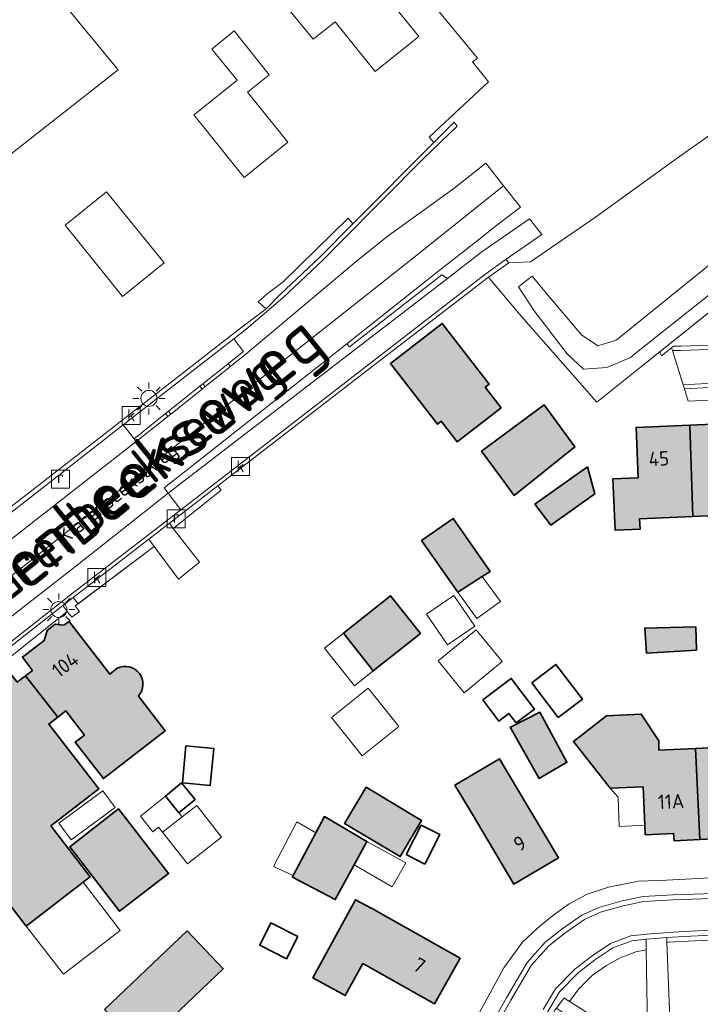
# Model space of a CAD drawing. Header units: metres. Extents: x 200031 to 204075, y 460125 to 464703.
# Tile 87 of 178: x 200889 to 200974, y 464310 to 464432. Entities that reach past the tile are written whole.
import ezdxf
from ezdxf.enums import TextEntityAlignment as Align

# ---------------------------------------------------------------- set-up
doc = ezdxf.new("R2010")
doc.units = ezdxf.units.M
doc.header["$LTSCALE"] = 2
doc.layers.get('0').update_dxf_attribs({"color": 253, "lineweight": 25})
for name, color, linetype, lineweight in [('B-WE-GR-BEPLANTING_CULTUUR_BOSPLANTSOEN-GV', 253, 'Continuous', 18), ('B-WE-GR-HAAG-G', 253, 'GR-HAAG1', 13), ('B-WE-IE-TERREINAFSCHEIDING_KUNSTMATIG_HEKWERK-G', 253, 'IE-TERREINAFSCHEIDING-KUNSTMATIG', 18), ('B-WE-IE-TERREINAFSCHEIDING_KUNSTMATIG_HEKWERK_RASTER-G', 253, 'IE-TERREINAFSCHEIDING-KUNSTMATIG', 18), ('B-WE-IE-TERREINAFSCHEIDING_KUNSTMATIG_MUUR-G', 253, 'IE-TERREINAFSCHEIDING-KUNSTMATIG-DICHT', 18), ('B-WE-KL-ET_LS_OV_LICHTMAST-S', 253, 'Continuous', 25), ('B-WE-OG-BEBOUWING-GV', 253, 'Continuous', 35), ('B-WE-OG-BEBOUWING-T18', 253, 'Continuous', 18), ('B-WE-OG-BEBOUWING_LUIFEL-GV', 253, 'Continuous', 18), ('B-WE-OG-BEBOUWING_SCHUUR-GV', 253, 'Continuous', 35), ('B-WE-OG-TERREIN_CULTUURSCHEIDING-GV', 253, 'Continuous', 18), ('B-WE-OG-TERREIN_ERF-GV', 253, 'Continuous', 18), ('B-WE-OG-TOPOGRAFIE-T18', 250, 'Continuous', 18), ('B-WE-OG-TOPOGRAFIE-T25_2000', 250, 'Continuous', 18), ('B-WE-OG-TOPOGRAFIE-T25_2500', 250, 'Continuous', 18), ('B-WE-OG-WEG-GV', 253, 'Continuous', 18), ('B-WE-RI-GWA_KOLK-S', 253, 'Continuous', 25), ('B-WE-RI-GWA_RIOOLPUT-S', 253, 'Continuous', 25), ('B-WE-VH-VERHARDING_ASFALT-GV', 253, 'Continuous', 18), ('B-WE-VH-VERHARDING_BETON-A', 254, 'Continuous', 25), ('B-WE-VH-VERHARDING_BETON-GV', 253, 'Continuous', 18), ('B-WE-VH-VERHARDING_BETONSTRAATSTEEN-GV', 253, 'Continuous', 18), ('B-WE-VH-VERHARDING_HALFVERHARDING-GV', 253, 'Continuous', 18), ('B-WE-VH-VERHARDING_HALFVERHARDING_GRIND-GV', 253, 'Continuous', 18), ('B-WE-VH-VERHARDING_OPEN-GV', 253, 'Continuous', 18)]:
    doc.layers.add(name, color=color, linetype=linetype, lineweight=lineweight)
doc.styles.add('NLCS-ISO', font='NLCS-ISO.ttf')
doc.styles.add('NLCS-ISO-M1000-T18', font='NLCS-ISO.ttf', dxfattribs={"height": 1.8})
doc.styles.add('NLCS-ISO-M2000-T25', font='NLCS-ISO.ttf', dxfattribs={"height": 5})
doc.styles.add('NLCS-ISO-M2500-T25', font='NLCS-ISO.ttf', dxfattribs={"height": 6.25})
doc.linetypes.add('GR-HAAG1', pattern='A,6,[176,NLCS.SHX,S=0.125,R=0,X=0,Y=0],-2', length=8)
doc.linetypes.add('IE-TERREINAFSCHEIDING-KUNSTMATIG', pattern='A,4,[82,NLCS.SHX,S=0.75,R=90,X=0,Y=0],4,-2', length=10)
doc.linetypes.add('IE-TERREINAFSCHEIDING-KUNSTMATIG-DICHT', pattern='A,8,-1,[82,NLCS.SHX,S=0.75,R=90,X=0,Y=0],-1', length=10)

# ---------------------------------------------------------------- blocks, each defined once
blk = doc.blocks.new('SKL-ET_OV_LICHTMAST-SO')
at = {"color": 0, "linetype": 'ByBlock', "lineweight": 18}
for points in [[(-1.41, 1.41), (-0.88, 0.88)], [(0, 2), (0, 1.25)], [(0.88, 0.88), (1.41, 1.41)], [(-1.25, 0), (-2, 0)], [(2, 0), (1.25, 0)], [(-1.41, -1.41), (-0.88, -0.88)], [(0.88, -0.88), (1.41, -1.41)], [(0, -1.25), (0, -2)]]:
    blk.add_lwpolyline(points, dxfattribs=at)
blk.add_circle((0, 0), 1, dxfattribs=at)
blk = doc.blocks.new('SRI-KOLK-SO')
at = {"color": 0, "linetype": 'ByBlock', "lineweight": 18}
blk.add_lwpolyline([(-1.125, -1.125), (1.125, -1.125), (1.125, 1.125), (-1.125, 1.125)], close=True, dxfattribs=at)
at = {"color": 0, "linetype": 'ByBlock', "lineweight": 18, "style": 'NLCS-ISO'}
blk.add_text('k', height=1.5, dxfattribs=at).set_placement((0, 0), align=Align.MIDDLE_CENTER)
blk = doc.blocks.new('SRI-PUT_INSPECTIEPUT_RIOOLPUT-SO')
at = {"color": 0, "linetype": 'ByBlock', "lineweight": 18}
blk.add_lwpolyline([(-1.12, -1.12), (1.12, -1.12), (1.12, 1.12), (-1.12, 1.12)], close=True, dxfattribs=at)
at = {"color": 0, "linetype": 'ByBlock', "lineweight": 18, "style": 'NLCS-ISO'}
blk.add_text('r', height=1.5, dxfattribs=at).set_placement((0, 0.28), align=Align.MIDDLE_CENTER)

msp = doc.modelspace()

# ---------------------------------------------------------------- hatches: boundary and pattern name
at = {"layer": 'B-WE-VH-VERHARDING_BETON-A'}
h = msp.add_hatch(color=256, dxfattribs=at)
h.dxf.hatch_style = 1
h.paths.add_polyline_path([(200949.28, 464384.006), (200947.292, 464386.576), (200947.796, 464386.966), (200941.931, 464394.548), (200935.475, 464389.554), (200941.343, 464381.969), (200941.82, 464382.338), (200943.805, 464379.772)])
h = msp.add_hatch(color=256, dxfattribs=at)
h.dxf.hatch_style = 1
h.paths.add_polyline_path([(200954.647, 464384.403), (200946.834, 464378.624), (200949.21, 464375.413), (200950.923, 464373.071), (200958.487, 464379.142)])
h = msp.add_hatch(color=256, dxfattribs=at)
h.dxf.hatch_style = 1
h.paths.add_polyline_path([(200973.189, 464370.457), (200972.789, 464381.856), (200966.11, 464381.567), (200966.382, 464375.29), (200963.21, 464375.153), (200963.487, 464368.734), (200966.607, 464368.869), (200966.551, 464370.17)])
h = msp.add_hatch(color=256, dxfattribs=at)
h.dxf.hatch_style = 1
h.paths.add_polyline_path([(200972.789, 464381.856), (200973.189, 464370.457), (200979.827, 464370.744), (200979.876, 464369.602), (200980.115, 464369.612), (200982.964, 464369.736), (200982.691, 464376.037), (200979.736, 464375.909), (200979.467, 464382.145)])
h = msp.add_hatch(color=256, dxfattribs=at)
h.dxf.hatch_style = 1
h.paths.add_polyline_path([(200960.032, 464376.651), (200953.494, 464372.008), (200955.468, 464369.379), (200960.946, 464373.269)])
h = msp.add_hatch(color=256, dxfattribs=at)
h.dxf.hatch_style = 1
h.paths.add_polyline_path([(200943.859, 464361.025), (200946.922, 464362.981), (200947.912, 464363.614), (200943.287, 464370.217), (200939.351, 464367.46)])
h = msp.add_hatch(color=256, dxfattribs=at)
h.dxf.hatch_style = 1
h.paths.add_polyline_path([(200933.34, 464351.209), (200939.222, 464355.863), (200935.498, 464360.568), (200929.617, 464355.914)])
h = msp.add_hatch(color=256, dxfattribs=at)
h.dxf.hatch_style = 1
edge = h.paths.add_edge_path()
edge.add_line((200901.418, 464351.53), (200900.467, 464350.798))
edge.add_line((200900.467, 464350.798), (200895.403, 464357.376))
edge.add_line((200895.403, 464357.376), (200894.768, 464356.887))
edge.add_line((200894.768, 464356.887), (200893.671, 464357.014))
edge.add_line((200893.671, 464357.014), (200892.681, 464356.252))
edge.add_line((200892.681, 464356.252), (200892.283, 464355.013))
edge.add_line((200892.283, 464355.013), (200889.577, 464352.93))
edge.add_line((200889.577, 464352.93), (200890.857, 464351.268))
edge.add_line((200890.857, 464351.268), (200889.97, 464350.585))
edge.add_line((200889.97, 464350.585), (200893.986, 464345.428))
edge.add_line((200893.986, 464345.428), (200895.007, 464346.214))
edge.add_line((200895.007, 464346.214), (200897.325, 464343.203))
edge.add_line((200897.325, 464343.203), (200896.176, 464342.319))
edge.add_line((200896.176, 464342.319), (200899.678, 464337.771))
edge.add_line((200899.678, 464337.771), (200907.396, 464343.713))
edge.add_line((200907.396, 464343.713), (200904.052, 464348.055))
edge.add_arc((200902.4, 464349.539), 2.22, 318.059, 476.2642)
h = msp.add_hatch(color=256, dxfattribs=at)
h.dxf.hatch_style = 1
h.paths.add_polyline_path([(200973.632, 464353.807), (200973.543, 464356.685), (200967.177, 464356.532), (200967.4, 464353.421)])
h = msp.add_hatch(color=256, dxfattribs=at)
h.dxf.hatch_style = 1
h.paths.add_polyline_path([(200888.919, 464349.775), (200887.712, 464351.342), (200880.797, 464346.018), (200884.526, 464341.174), (200877.474, 464335.745), (200890.07, 464319.382), (200897.156, 464324.836), (200898.034, 464325.512), (200893.129, 464331.883), (200899.096, 464336.477), (200892.868, 464344.567), (200893.986, 464345.428), (200889.97, 464350.585)])
h = msp.add_hatch(color=256, dxfattribs=at)
h.dxf.hatch_style = 1
h.paths.add_polyline_path([(200950.53, 464344.237), (200950.422, 464344.181), (200954.007, 464337.781), (200957.474, 464339.798), (200954.096, 464346.066)])
h = msp.add_hatch(color=256, dxfattribs=at)
h.dxf.hatch_style = 1
h.paths.add_polyline_path([(200973.53, 464341.528), (200974.058, 464330.168), (200977.347, 464330.332), (200977.299, 464331.214), (200980.827, 464331.376), (200980.766, 464332.726), (200980.556, 464337.372), (200983.734, 464337.516), (200983.346, 464346.577), (200979.793, 464346.4), (200977.689, 464342.876), (200977.699, 464341.717)])
h = msp.add_hatch(color=256, dxfattribs=at)
h.dxf.hatch_style = 1
h.paths.add_polyline_path([(200974.058, 464330.168), (200973.53, 464341.528), (200968.952, 464341.32), (200968.942, 464342.47), (200966.748, 464345.815), (200962.397, 464345.603), (200958.305, 464342.398), (200958.309, 464342.391), (200962.859, 464336.571), (200966.979, 464336.726), (200967.2, 464331.962), (200967.256, 464330.756), (200970.785, 464330.932), (200970.835, 464330.008)])
h = msp.add_hatch(color=256, dxfattribs=at)
h.dxf.hatch_style = 1
h.paths.add_polyline_path([(200945.66, 464333.362), (200950.881, 464324.6), (200956.421, 464327.901), (200951.2, 464336.663), (200949.06, 464340.254), (200943.52, 464336.953)])
h = msp.add_hatch(color=256, dxfattribs=at)
h.dxf.hatch_style = 1
h.paths.add_polyline_path([(200932.451, 464336.68), (200929.762, 464332.169), (200936.677, 464328.047), (200939.366, 464332.557)])
h = msp.add_hatch(color=256, dxfattribs=at)
h.dxf.hatch_style = 1
h.paths.add_polyline_path([(200901.586, 464333.984), (200895.483, 464329.267), (200901.708, 464321.213), (200907.811, 464325.929)])
h = msp.add_hatch(color=256, dxfattribs=at)
h.dxf.hatch_style = 1
h.paths.add_polyline_path([(200930.942, 464326.992), (200932.542, 464329.936), (200927.241, 464333.04), (200926.155, 464330.986), (200923.355, 464325.688), (200923.246, 464325.482), (200928.597, 464322.675)])
h = msp.add_hatch(color=256, dxfattribs=at)
h.dxf.hatch_style = 1
h.paths.add_polyline_path([(200932.026, 464314.701), (200940.953, 464309.663), (200944.174, 464315.369), (200935.246, 464320.407), (200933.099, 464321.619), (200933.082, 464321.588), (200931.118, 464322.66), (200925.8, 464312.918), (200929.847, 464310.709)])
h = msp.add_hatch(color=256, dxfattribs=at)
h.dxf.hatch_style = 1
h.paths.add_polyline_path([(200904.337, 464304.229), (200904.725, 464304.599), (200914.63, 464314.044), (200910.129, 464318.764), (200899.836, 464308.949)])

# ---------------------------------------------------------------- linework, layer by layer
at = {"layer": 'B-WE-GR-BEPLANTING_CULTUUR_BOSPLANTSOEN-GV', "flags": 128}
for points in [[(200987.052, 464426.344), (200971.244, 464415.165), (200961.058, 464407.786), (200955.581, 464404.037), (200952.924, 464402.219), (200950.228, 464402.11), (200947.71, 464400.312), (200947.833, 464400.161), (200951.837, 464395.408), (200961.211, 464384.739), (200967.018, 464389.384), (200969.047, 464391.007), (200999.959, 464415.736)], [(200992.346, 464411.712), (200965.962, 464390.736), (200965.401, 464390.29), (200962.456, 464389.062), (200959.544, 464388.815), (200957.519, 464390.742), (200953.411, 464396.126), (200951.428, 464399.106), (200951.858, 464399.441), (200952.588, 464400.01), (200953.13, 464400.432), (200954.956, 464398.259), (200959.308, 464393.128), (200961.341, 464391.742), (200963.64, 464392.458), (200964.24, 464392.943), (200990.461, 464414.139)]]:
    msp.add_lwpolyline(points, dxfattribs=at)
at = {"layer": 'B-WE-GR-HAAG-G', "flags": 128}
for points in [[(200999.959, 464415.736), (200967.018, 464389.384), (200961.211, 464384.739), (200951.837, 464395.408)], [(200896.169, 464359.297), (200906.013, 464366.731), (200909.038, 464362.629)]]:
    msp.add_lwpolyline(points, dxfattribs=at)
at = {"layer": 'B-WE-IE-TERREINAFSCHEIDING_KUNSTMATIG_HEKWERK-G', "flags": 128}
for points in [[(200909.038, 464362.629), (200911.66, 464364.762)], [(200896.718, 464358.612), (200895.751, 464357.884)]]:
    msp.add_lwpolyline(points, dxfattribs=at)
at = {"layer": 'B-WE-IE-TERREINAFSCHEIDING_KUNSTMATIG_HEKWERK_RASTER-G', "flags": 128}
msp.add_lwpolyline([(200896.169, 464359.297), (200896.718, 464358.612)], dxfattribs=at)
at = {"layer": 'B-WE-IE-TERREINAFSCHEIDING_KUNSTMATIG_MUUR-G', "flags": 128}
msp.add_lwpolyline([(200895.751, 464357.884), (200895.166, 464358.617), (200878.225, 464345.073)], dxfattribs=at)
at = {"layer": 'B-WE-OG-BEBOUWING-GV', "flags": 128}
for points in [[(200949.28, 464384.006), (200947.292, 464386.576), (200947.796, 464386.966), (200941.931, 464394.548), (200935.475, 464389.554), (200941.343, 464381.969), (200941.82, 464382.338), (200943.805, 464379.772)], [(200954.647, 464384.403), (200946.834, 464378.624), (200949.21, 464375.413), (200950.923, 464373.071), (200958.487, 464379.142)], [(200973.189, 464370.457), (200972.789, 464381.856), (200966.11, 464381.567), (200966.382, 464375.29), (200963.21, 464375.153), (200963.487, 464368.734), (200966.607, 464368.869), (200966.551, 464370.17)], [(200972.789, 464381.856), (200973.189, 464370.457), (200979.827, 464370.744), (200979.876, 464369.602), (200980.115, 464369.612), (200982.964, 464369.736), (200982.691, 464376.037), (200979.736, 464375.909), (200979.467, 464382.145)], [(200960.032, 464376.651), (200953.494, 464372.008), (200955.468, 464369.379), (200960.946, 464373.269)], [(200943.859, 464361.025), (200946.922, 464362.981), (200947.912, 464363.614), (200943.287, 464370.217), (200939.351, 464367.46)], [(200933.34, 464351.209), (200939.222, 464355.863), (200935.498, 464360.568), (200929.617, 464355.914)], [(200973.632, 464353.807), (200973.543, 464356.685), (200967.177, 464356.532), (200967.4, 464353.421)], [(200888.919, 464349.775), (200887.712, 464351.342), (200880.797, 464346.018), (200884.526, 464341.174), (200877.474, 464335.745), (200890.07, 464319.382), (200897.156, 464324.836), (200898.034, 464325.512), (200893.129, 464331.883), (200899.096, 464336.477), (200892.868, 464344.567), (200893.986, 464345.428), (200889.97, 464350.585)], [(200950.53, 464344.237), (200950.422, 464344.181), (200954.007, 464337.781), (200957.474, 464339.798), (200954.096, 464346.066)], [(200973.53, 464341.528), (200974.058, 464330.168), (200977.347, 464330.332), (200977.299, 464331.214), (200980.827, 464331.376), (200980.766, 464332.726), (200980.556, 464337.372), (200983.734, 464337.516), (200983.346, 464346.577), (200979.793, 464346.4), (200977.689, 464342.876), (200977.699, 464341.717)], [(200974.058, 464330.168), (200973.53, 464341.528), (200968.952, 464341.32), (200968.942, 464342.47), (200966.748, 464345.815), (200962.397, 464345.603), (200958.305, 464342.398), (200958.309, 464342.391), (200962.859, 464336.571), (200966.979, 464336.726), (200967.2, 464331.962), (200967.256, 464330.756), (200970.785, 464330.932), (200970.835, 464330.008)], [(200945.66, 464333.362), (200950.881, 464324.6), (200956.421, 464327.901), (200951.2, 464336.663), (200949.06, 464340.254), (200943.52, 464336.953)], [(200932.451, 464336.68), (200929.762, 464332.169), (200936.677, 464328.047), (200939.366, 464332.557)], [(200901.586, 464333.984), (200895.483, 464329.267), (200901.708, 464321.213), (200907.811, 464325.929)], [(200930.942, 464326.992), (200932.542, 464329.936), (200927.241, 464333.04), (200926.155, 464330.986), (200923.355, 464325.688), (200923.246, 464325.482), (200928.597, 464322.675)], [(200932.026, 464314.701), (200940.953, 464309.663), (200944.174, 464315.369), (200935.246, 464320.407), (200933.099, 464321.619), (200933.082, 464321.588), (200931.118, 464322.66), (200925.8, 464312.918), (200929.847, 464310.709)], [(200904.337, 464304.229), (200904.725, 464304.599), (200914.63, 464314.044), (200910.129, 464318.764), (200899.836, 464308.949)]]:
    msp.add_lwpolyline(points, close=True, dxfattribs=at)
for points in [[(200901.418, 464351.53), (200900.467, 464350.798), (200895.403, 464357.376), (200894.768, 464356.887), (200893.671, 464357.014), (200892.681, 464356.252), (200892.283, 464355.013), (200889.577, 464352.93), (200890.857, 464351.268)], [(200890.857, 464351.268), (200889.97, 464350.585), (200893.986, 464345.428), (200895.007, 464346.214), (200897.325, 464343.203), (200896.176, 464342.319), (200899.678, 464337.771), (200907.396, 464343.713), (200904.052, 464348.055)]]:
    msp.add_lwpolyline(points, dxfattribs=at)
at = {"layer": 'B-WE-OG-BEBOUWING-GV'}
msp.add_lwpolyline([(200904.052, 464348.055, 0.8258413), (200901.418, 464351.53)], format="xyb", dxfattribs=at)
at = {"layer": 'B-WE-OG-BEBOUWING_LUIFEL-GV', "flags": 128}
for points in [[(200943.859, 464361.025), (200946.258, 464357.731), (200949.179, 464359.875), (200946.922, 464362.981)], [(200942.586, 464354.471), (200945.995, 464356.79), (200943.396, 464360.61), (200939.987, 464358.291)], [(200933.34, 464351.209), (200929.617, 464355.914), (200927.265, 464354.052), (200930.988, 464349.347)], [(200946.172, 464356.326), (200941.419, 464352.448), (200944.657, 464348.479), (200949.41, 464352.356)], [(200932.701, 464349.057), (200928.135, 464345.405), (200931.962, 464340.622), (200936.527, 464344.274)], [(200895.68, 464330.145), (200901.144, 464334.184), (200899.609, 464336.259), (200894.146, 464332.22)], [(200967.2, 464331.962), (200966.979, 464336.726), (200962.859, 464336.571), (200963.855, 464335.471), (200964.011, 464331.807)], [(200904.299, 464333.067), (200905.864, 464331.136), (200906.556, 464331.697), (200907.056, 464331.08), (200909.509, 464333.006), (200909.102, 464333.511), (200907.415, 464335.593)], [(200911.326, 464334.432), (200909.509, 464333.006), (200907.056, 464331.08), (200910.159, 464327.127), (200914.429, 464330.479)], [(200923.355, 464325.688), (200926.155, 464330.986), (200923.815, 464332.356), (200920.905, 464326.823)], [(200937.377, 464327.277), (200932.542, 464329.936), (200930.942, 464326.992), (200935.696, 464324.271)], [(200901.793, 464318.813), (200897.156, 464324.836), (200890.07, 464319.382), (200894.705, 464313.36)]]:
    msp.add_lwpolyline(points, close=True, dxfattribs=at)
at = {"layer": 'B-WE-OG-BEBOUWING_SCHUUR-GV', "flags": 128}
for points in [[(200956.399, 464345.374), (200959.415, 464347.68), (200956.108, 464352.006), (200953.093, 464349.701)], [(200951.144, 464344.706), (200953.439, 464346.443), (200950.544, 464350.268), (200947.005, 464347.589), (200949.009, 464344.94), (200950.254, 464345.882)], [(200909.981, 464341.86), (200909.538, 464337.238), (200913.015, 464336.905), (200913.458, 464341.527)], [(200911.113, 464335.142), (200909.426, 464337.223), (200907.415, 464335.593), (200909.102, 464333.511)], [(200939.768, 464327.114), (200941.655, 464330.775), (200939.326, 464331.976), (200937.439, 464328.314)], [(200923.934, 464318.091), (200920.58, 464319.776), (200919.179, 464316.986), (200922.534, 464315.302)]]:
    msp.add_lwpolyline(points, close=True, dxfattribs=at)
at = {"layer": 'B-WE-OG-TERREIN_CULTUURSCHEIDING-GV', "flags": 128}
msp.add_lwpolyline([(200967.368, 464316.391), (200966.093, 464316.141), (200964.114, 464315.392), (200962.407, 464314.459), (200960.651, 464313.242), (200958.985, 464311.538), (200957.79, 464309.986), (200967.574, 464303.8), (200967.554, 464304.355)], close=True, dxfattribs=at)
at = {"layer": 'B-WE-OG-TERREIN_ERF-GV', "flags": 128}
for points in [[(200809.821, 464308.361), (200838.284, 464332.296), (200845.565, 464338.248), (200850.528, 464342.092), (200852.595, 464343.683), (200853.524, 464344.442), (200866.946, 464355.062), (200878.736, 464364.392), (200900.258, 464381.112), (200917.139, 464394.228), (200919.969, 464396.363), (200918.997, 464397.25), (200920.085, 464398.212), (200922.108, 464399.715), (200930.211, 464407.686), (200930.786, 464406.977), (200940.868, 464417.088), (200940.304, 464417.778), (200942.94, 464420.233), (200947.719, 464424.684), (200945.726, 464427.154), (200946.312, 464427.623), (200920.032, 464459.517)], [(200892.515, 464437.159), (200901.511, 464426.179), (200878.096, 464407.791), (200857.458, 464432.265), (200850.446, 464427.238), (200842.811, 464432.399)], [(201008.348, 464386.629), (200972.587, 464384.855), (200972.142, 464386.368), (200971.988, 464386.89), (200970.635, 464391.17), (200970.531, 464391.499), (200969.294, 464390.502), (200969.047, 464391.007), (200967.018, 464389.384), (200961.211, 464384.739), (200951.837, 464395.408), (200947.833, 464400.161), (200947.71, 464400.312), (200931.891, 464388.165), (200913.968, 464374.272), (200914.24, 464373.921), (200914.382, 464373.737), (200908.383, 464368.96), (200911.66, 464364.762), (200909.038, 464362.629), (200906.013, 464366.731), (200896.541, 464359.578), (200896.169, 464359.297), (200896.718, 464358.612), (200895.751, 464357.884), (200895.166, 464358.617), (200878.225, 464345.073)], [(200888.919, 464349.775), (200889.97, 464350.585), (200890.857, 464351.268), (200889.577, 464352.93), (200892.283, 464355.013), (200892.681, 464356.252), (200893.671, 464357.014), (200894.768, 464356.887), (200895.403, 464357.376), (200900.467, 464350.798), (200901.418, 464351.53)], [(200904.052, 464348.055), (200907.396, 464343.713), (200899.678, 464337.771)], [(200899.678, 464337.771), (200896.176, 464342.319), (200897.325, 464343.203), (200895.007, 464346.214), (200893.986, 464345.428), (200892.868, 464344.567), (200899.096, 464336.477), (200893.129, 464331.883), (200898.034, 464325.512), (200897.156, 464324.836), (200890.07, 464319.382), (200877.474, 464335.745)], [(200942.141, 464300.427), (200949.628, 464314.156), (200951.957, 464317.352), (200953.829, 464319.093), (200955.664, 464320.639), (200957.766, 464322.165), (200960.013, 464323.368), (200962.687, 464324.215), (200966.42, 464324.964), (200969.89, 464325.109), (200980.912, 464325.702)], [(201003.428, 464319.044), (200970.119, 464317.365), (200969.943, 464317.345), (200970.52, 464302.706)]]:
    msp.add_lwpolyline(points, dxfattribs=at)
for points in [[(200928.118, 464434.372), (200932.759, 464438.117), (200939.025, 464430.34), (200933.565, 464425.946), (200928.571, 464432.162), (200925.83, 464429.981), (200921.452, 464435.415), (200924.253, 464437.677), (200927.394, 464433.787)], [(200916.097, 464424.677), (200916.344, 464424.876), (200913.197, 464428.762), (200915.995, 464431.028), (200920.372, 464425.567), (200917.667, 464423.376), (200922.678, 464417.139), (200917.231, 464412.749), (200910.971, 464420.54), (200911.294, 464420.8)], [(200900.08, 464410.961), (200907.243, 464402.083), (200902.073, 464397.911), (200894.91, 464406.789), (200895.323, 464407.122)], [(200943.805, 464379.772), (200941.82, 464382.338), (200941.343, 464381.969), (200935.475, 464389.554), (200941.931, 464394.548), (200947.796, 464386.966), (200947.292, 464386.576), (200949.28, 464384.006)], [(200949.21, 464375.413), (200946.834, 464378.624), (200954.647, 464384.403), (200958.487, 464379.142), (200950.923, 464373.071)], [(200980.115, 464369.612), (200979.876, 464369.602), (200979.827, 464370.744), (200973.189, 464370.457), (200966.551, 464370.17), (200966.607, 464368.869), (200963.487, 464368.734), (200963.21, 464375.153), (200966.382, 464375.29), (200966.11, 464381.567), (200972.789, 464381.856), (200979.467, 464382.145), (200979.736, 464375.909), (200982.691, 464376.037), (200982.964, 464369.736)], [(200953.494, 464372.008), (200960.032, 464376.651), (200960.946, 464373.269), (200955.468, 464369.379)], [(200943.859, 464361.025), (200939.351, 464367.46), (200943.287, 464370.217), (200947.912, 464363.614), (200946.922, 464362.981)], [(200929.617, 464355.914), (200935.498, 464360.568), (200939.222, 464355.863), (200933.34, 464351.209)], [(200967.177, 464356.532), (200973.543, 464356.685), (200973.632, 464353.807), (200967.4, 464353.421)], [(200950.422, 464344.181), (200950.53, 464344.237), (200954.096, 464346.066), (200957.474, 464339.798), (200954.007, 464337.781)], [(200958.309, 464342.391), (200958.305, 464342.398), (200962.397, 464345.603), (200966.748, 464345.815), (200968.942, 464342.47), (200968.952, 464341.32), (200973.53, 464341.528), (200977.699, 464341.717), (200977.689, 464342.876), (200979.793, 464346.4), (200983.346, 464346.577), (200983.734, 464337.516), (200980.556, 464337.372), (200980.766, 464332.726), (200980.827, 464331.376), (200977.299, 464331.214), (200977.347, 464330.332), (200974.058, 464330.168), (200970.835, 464330.008), (200970.785, 464330.932), (200967.256, 464330.756), (200967.2, 464331.962), (200966.979, 464336.726), (200962.859, 464336.571)], [(200945.66, 464333.362), (200943.52, 464336.953), (200949.06, 464340.254), (200951.2, 464336.663), (200956.421, 464327.901), (200950.881, 464324.6)], [(200929.762, 464332.169), (200932.451, 464336.68), (200939.366, 464332.557), (200936.677, 464328.047)], [(200907.811, 464325.929), (200901.708, 464321.213), (200895.483, 464329.267), (200901.586, 464333.984)], [(200930.942, 464326.992), (200928.597, 464322.675), (200923.246, 464325.482), (200923.355, 464325.688), (200926.155, 464330.986), (200927.241, 464333.04), (200932.542, 464329.936)], [(200933.082, 464321.588), (200933.099, 464321.619), (200935.246, 464320.407), (200944.174, 464315.369), (200940.953, 464309.663), (200932.026, 464314.701), (200929.847, 464310.709), (200925.8, 464312.918), (200931.118, 464322.66)], [(200914.63, 464314.044), (200904.725, 464304.599), (200904.337, 464304.229), (200899.836, 464308.949), (200910.129, 464318.764)]]:
    msp.add_lwpolyline(points, close=True, dxfattribs=at)
at = {"layer": 'B-WE-OG-TERREIN_ERF-GV'}
msp.add_lwpolyline([(200901.418, 464351.53, -0.8258413), (200904.052, 464348.055)], format="xyb", dxfattribs=at)
at = {"layer": 'B-WE-OG-WEG-GV', "flags": 128}
msp.add_lwpolyline([(200942.594, 464400.152), (200941.874, 464400.622), (200930.373, 464391.609), (200930.039, 464392.015), (200910.557, 464376.607), (200907.267, 464374.018), (200907.741, 464373.349)], close=True, dxfattribs=at)
at = {"layer": 'B-WE-VH-VERHARDING_ASFALT-GV', "flags": 128}
for points in [[(200949.584, 464411.722), (200947.39, 464414.532), (200943.396, 464411.37), (200935.198, 464405.47), (200931.501, 464402.494), (200917.428, 464390.693), (200915.864, 464389.444), (200915.522, 464389.152), (200912.372, 464386.672), (200912.004, 464386.352), (200908.075, 464383.234), (200907.7, 464382.939), (200903.783, 464379.796), (200878.789, 464360.304), (200868.923, 464352.53), (200871.229, 464349.576), (200897.686, 464370.573), (200937.75, 464402.273)], [(200930.039, 464392.015), (200941.36, 464400.957), (200946.617, 464405.108), (200948.214, 464406.364), (200951.684, 464409.03), (200949.584, 464411.722), (200937.75, 464402.273), (200897.686, 464370.573), (200871.229, 464349.576), (200873.568, 464346.579), (200896.997, 464364.843), (200907.741, 464373.349), (200907.267, 464374.018), (200910.557, 464376.607)], [(200947.381, 464400.717), (200949.914, 464402.537), (200954.345, 464405.62), (200952.796, 464407.605), (200946.746, 464403.38), (200942.594, 464400.152), (200907.741, 464373.349), (200909.324, 464371.301)], [(200911.725, 464386.705), (200912.093, 464387.026), (200915.243, 464389.506), (200915.583, 464389.796), (200917.148, 464391.045), (200915.938, 464392.606), (200902.134, 464381.912), (200903.502, 464380.147), (200907.418, 464383.29), (200907.795, 464383.587)], [(200912.093, 464387.026), (200911.725, 464386.705), (200912.004, 464386.352), (200912.372, 464386.672)], [(200907.795, 464383.587), (200907.418, 464383.29), (200907.7, 464382.939), (200908.075, 464383.234)], [(200903.783, 464379.796), (200903.502, 464380.147), (200902.134, 464381.912), (200867.283, 464354.632), (200868.923, 464352.53), (200878.789, 464360.304)], [(200895.599, 464360.693), (200909.324, 464371.301), (200907.741, 464373.349), (200896.997, 464364.843), (200873.568, 464346.579), (200875.125, 464344.583)]]:
    msp.add_lwpolyline(points, close=True, dxfattribs=at)
for points in [[(200982.679, 464323.047), (200970.737, 464322.635), (200967.061, 464322.449), (200964.515, 464321.914), (200961.681, 464321.089), (200959.673, 464320.194), (200957.38, 464318.603), (200955.21, 464316.896), (200953.019, 464314.447), (200950.475, 464310.13), (200943.647, 464297.981)], [(200954.523, 464308.959), (200956.062, 464311.543), (200958.456, 464314.007), (200960.611, 464315.666), (200962.902, 464317.206), (200965.468, 464318.147), (200967.86, 464318.421), (200972.023, 464318.705), (200992.724, 464319.703)]]:
    msp.add_lwpolyline(points, dxfattribs=at)
at = {"layer": 'B-WE-VH-VERHARDING_BETON-GV', "flags": 128}
for points in [[(200915.522, 464389.152), (200915.243, 464389.506), (200912.093, 464387.026), (200912.372, 464386.672)], [(200912.004, 464386.352), (200911.725, 464386.705), (200907.795, 464383.587), (200908.075, 464383.234)], [(200907.7, 464382.939), (200907.418, 464383.29), (200903.502, 464380.147), (200903.783, 464379.796)]]:
    msp.add_lwpolyline(points, close=True, dxfattribs=at)
at = {"layer": 'B-WE-VH-VERHARDING_BETONSTRAATSTEEN-GV', "flags": 128}
for points in [[(200902.134, 464381.912), (200915.938, 464392.606), (200917.486, 464393.805), (200922.071, 464397.734), (200927.074, 464402.469), (200929.306, 464404.724), (200939.562, 464415.08), (200943.777, 464419.161), (200943.409, 464419.632), (200940.868, 464417.088), (200930.786, 464406.977), (200926.701, 464402.852), (200921.704, 464398.122), (200919.969, 464396.363), (200917.139, 464394.228), (200900.258, 464381.112), (200878.736, 464364.392), (200866.946, 464355.062), (200867.283, 464354.632)], [(200913.968, 464374.272), (200931.891, 464388.165), (200947.71, 464400.312), (200950.228, 464402.11), (200950.089, 464402.3), (200949.914, 464402.537), (200947.381, 464400.717), (200909.324, 464371.301), (200895.599, 464360.693), (200875.125, 464344.583), (200875.399, 464344.232), (200879.426, 464347.425), (200894.63, 464359.36), (200895.912, 464360.366), (200905.347, 464367.633), (200907.912, 464369.608)], [(200895.166, 464358.617), (200894.63, 464359.36), (200879.426, 464347.425), (200875.399, 464344.232), (200872.877, 464342.232), (200873.682, 464341.432), (200874.513, 464342.191), (200875.909, 464343.224), (200876.084, 464343.355), (200877.008, 464344.039), (200878.225, 464345.073)], [(200896.169, 464359.297), (200896.541, 464359.578), (200895.912, 464360.366), (200894.63, 464359.36), (200895.166, 464358.617), (200895.751, 464357.884), (200896.718, 464358.612)]]:
    msp.add_lwpolyline(points, close=True, dxfattribs=at)
at = {"layer": 'B-WE-VH-VERHARDING_HALFVERHARDING-GV', "flags": 128}
for points in [[(200980.912, 464323.617), (200980.912, 464325.702), (200969.89, 464325.109), (200966.42, 464324.964), (200962.687, 464324.215), (200960.013, 464323.368), (200957.766, 464322.165), (200955.664, 464320.639), (200953.829, 464319.093), (200951.957, 464317.352), (200949.628, 464314.156), (200942.141, 464300.427), (200944.136, 464300.138), (200949.929, 464310.444), (200952.508, 464314.821), (200954.777, 464317.357), (200957.005, 464319.11), (200959.362, 464320.745), (200961.464, 464321.682), (200964.362, 464322.525), (200966.98, 464323.076), (200970.711, 464323.264)], [(201003.428, 464319.485), (200992.752, 464319.073), (200972.06, 464318.076), (200969.92, 464317.93), (200969.943, 464317.345), (200970.119, 464317.365), (201003.428, 464319.044)], [(200967.368, 464316.391), (200967.347, 464317.728), (200965.614, 464317.53), (200963.191, 464316.641), (200960.979, 464315.155), (200958.877, 464313.535), (200956.566, 464311.157), (200955.069, 464308.644), (200950.698, 464300.826), (200951.356, 464300.463), (200955.996, 464308.918), (200956.172, 464309.147), (200957.154, 464310.423), (200957.407, 464310.228), (200957.79, 464309.986), (200958.985, 464311.538), (200960.651, 464313.242), (200962.407, 464314.459), (200964.114, 464315.392), (200966.093, 464316.141)]]:
    msp.add_lwpolyline(points, close=True, dxfattribs=at)
at = {"layer": 'B-WE-VH-VERHARDING_HALFVERHARDING_GRIND-GV', "flags": 128}
for points in [[(200914.382, 464373.737), (200914.24, 464373.921), (200913.968, 464374.272), (200907.912, 464369.608), (200908.383, 464368.96)], [(200908.383, 464368.96), (200907.912, 464369.608), (200905.347, 464367.633), (200906.013, 464366.731), (200909.038, 464362.629), (200911.66, 464364.762)], [(200906.013, 464366.731), (200905.347, 464367.633), (200895.912, 464360.366), (200896.541, 464359.578)]]:
    msp.add_lwpolyline(points, close=True, dxfattribs=at)
at = {"layer": 'B-WE-VH-VERHARDING_OPEN-GV', "flags": 128}
for points in [[(201012.828, 464386.764), (201016.084, 464388.877), (201028.106, 464396.66), (201037.439, 464402.414), (201036.783, 464403.398), (201025.154, 464396.313), (201017.964, 464391.621), (201015.078, 464389.988), (201012.645, 464388.775), (201010.424, 464388.182), (201007.812, 464387.915), (200981.509, 464386.887), (200972.142, 464386.368), (200972.587, 464384.855), (201008.348, 464386.629), (201009.147, 464386.653)], [(200969.92, 464317.93), (200967.917, 464317.793), (200967.347, 464317.728), (200967.368, 464316.391), (200967.554, 464304.355), (200967.574, 464303.8), (200957.79, 464309.986), (200957.407, 464310.228), (200957.154, 464310.423), (200956.172, 464309.147), (200957.564, 464308.213), (200970.393, 464300.266), (200970.52, 464302.706), (200969.943, 464317.345)]]:
    msp.add_lwpolyline(points, close=True, dxfattribs=at)
for points in [[(200981.666, 464392.057), (200971.694, 464391.684), (200970.779, 464391.698), (200970.531, 464391.499), (200970.635, 464391.17), (200971.699, 464391.154), (200981.687, 464391.527)], [(200981.687, 464391.527), (200971.699, 464391.154), (200970.635, 464391.17), (200971.988, 464386.89), (200981.484, 464387.417)], [(200981.484, 464387.417), (200971.988, 464386.89), (200972.142, 464386.368), (200981.509, 464386.887)], [(200943.647, 464297.981), (200950.475, 464310.13), (200953.019, 464314.447), (200955.21, 464316.896), (200957.38, 464318.603), (200959.673, 464320.194), (200961.681, 464321.089), (200964.515, 464321.914), (200967.061, 464322.449), (200970.737, 464322.635), (200982.679, 464323.047)], [(200980.912, 464323.617), (200970.711, 464323.264), (200966.98, 464323.076), (200964.362, 464322.525), (200961.464, 464321.682), (200959.362, 464320.745), (200957.005, 464319.11), (200954.777, 464317.357), (200952.508, 464314.821), (200949.929, 464310.444), (200944.136, 464300.138)], [(200992.724, 464319.703), (200972.023, 464318.705), (200967.86, 464318.421), (200965.468, 464318.147), (200962.902, 464317.206), (200960.611, 464315.666), (200958.456, 464314.007), (200956.062, 464311.543), (200954.523, 464308.959)], [(200955.069, 464308.644), (200956.566, 464311.157), (200958.877, 464313.535), (200960.979, 464315.155), (200963.191, 464316.641), (200965.614, 464317.53), (200967.347, 464317.728), (200967.917, 464317.793), (200969.92, 464317.93), (200972.06, 464318.076), (200992.752, 464319.073)]]:
    msp.add_lwpolyline(points, dxfattribs=at)

# ---------------------------------------------------------------- block references
at = {"layer": 'B-WE-KL-ET_LS_OV_LICHTMAST-S'}
for p in [(200905.364, 464385.191), (200894.129, 464358.846)]:
    msp.add_blockref('SKL-ET_OV_LICHTMAST-SO', p, dxfattribs=at)
at = {"layer": 'B-WE-RI-GWA_KOLK-S'}
for p in [(200903.146, 464383.073), (200916.77, 464376.7), (200898.871, 464362.861)]:
    msp.add_blockref('SRI-KOLK-SO', p, dxfattribs=at)
at = {"layer": 'B-WE-RI-GWA_RIOOLPUT-S'}
for p in [(200894.331, 464375.101), (200908.746, 464370.151)]:
    msp.add_blockref('SRI-PUT_INSPECTIEPUT_RIOOLPUT-SO', p, dxfattribs=at)

# ---------------------------------------------------------------- texts
at = {"layer": 'B-WE-OG-BEBOUWING-T18', "style": 'NLCS-ISO-M1000-T18'}
for s, rotation, p in [('45', 2.5, (200968.954, 464377.686)), ('104', 37.3, (200894.917, 464351.973)), ('11A', 2.9, (200970.469, 464334.921)), ('9', 30.8, (200951.604, 464329.687)), ('7', 330.6, (200939.08, 464314.482))]:
    msp.add_text(s, height=1.8, rotation=rotation, dxfattribs=at).set_placement(p, align=Align.MIDDLE)
at = {"layer": 'B-WE-OG-TOPOGRAFIE-T18', "style": 'NLCS-ISO-M1000-T18'}
msp.add_text('Klarenbeekseweg', height=1.8, rotation=39, dxfattribs=at).set_placement((200901.624, 464373.174), align=Align.MIDDLE)
at = {"layer": 'B-WE-OG-TOPOGRAFIE-T25_2000', "style": 'NLCS-ISO-M2000-T25'}
msp.add_text('Klarenbeekseweg', height=5, rotation=39, dxfattribs=at).set_placement((200901.624, 464373.174), align=Align.MIDDLE)
at = {"layer": 'B-WE-OG-TOPOGRAFIE-T25_2500', "style": 'NLCS-ISO-M2500-T25'}
msp.add_text('Klarenbeekseweg', height=6.25, rotation=39, dxfattribs=at).set_placement((200901.624, 464373.174), align=Align.MIDDLE)

doc.saveas('drawing.dxf')
